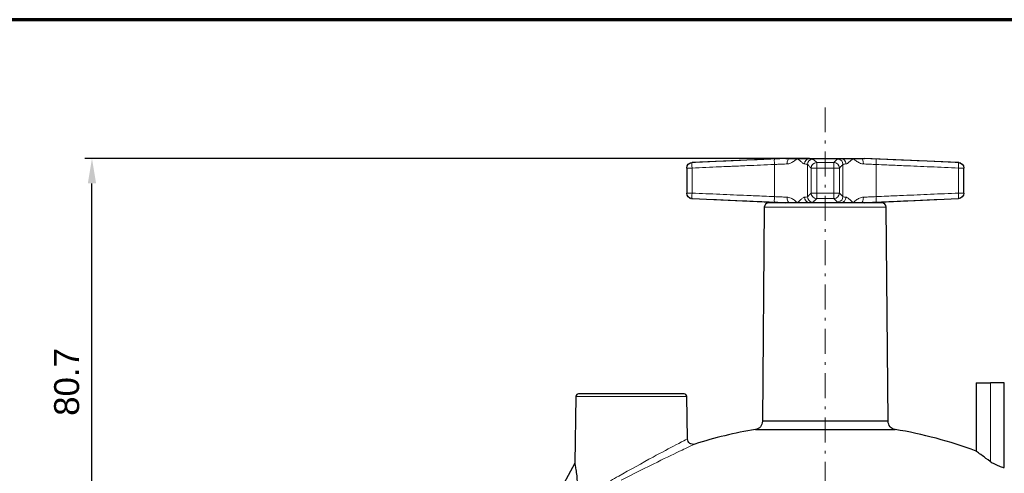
# Model space of a CAD drawing. Header units: millimetres. Extents: x 23 to 583, y -118 to 285.
# Tile 20 of 29: x 293 to 470, y 201 to 283. Entities that reach past the tile are written whole.
import ezdxf

# ---------------------------------------------------------------- set-up
doc = ezdxf.new("R2010")
doc.units = ezdxf.units.MM
doc.linetypes.add('CENTER', pattern=[8, 4.5, -1.5, 0.5, -1.5])
doc.linetypes.add('SOLID', pattern=[0])
doc.styles.add('Arial', font='Arial.ttf', dxfattribs={"height": 4.5})
doc.dimstyles.get("Standard").update_dxf_attribs({"dimtxt": 5, "dimasz": 5, "dimexe": 0.18, "dimexo": 0.0625, "dimgap": 0.09, "dimtad": 0, "dimtih": 1, "dimtoh": 1, "dimdec": 4, "dimzin": 0, "dimdsep": 46, "dimtxsty": 'Arial', "dimcen": 0.09, "dimadec": 0, "dimazin": 0, "dimtfac": 1, "dimtdec": 4, "dimtofl": 0, "dimtmove": 0, "dimatfit": 3, "dimfxl": 0, "dimtolj": 1, "dimtzin": 0, "dimarcsym": 0})

# ---------------------------------------------------------------- blocks, each defined once
blk = doc.blocks.new('*D7')
at = {"color": 0, "lineweight": -2}
for p, q in [((435.24, 258.18), (304.49, 258.18)), ((305.75, 181.98), (305.75, 253.68)), ((372.69, 177.48), (304.49, 177.48))]:
    blk.add_line(p, q, dxfattribs=at)
at = {"color": 0}
for points in [[(306.5, 253.68), (305, 253.68), (305.75, 258.18)], [(305, 181.98), (306.5, 181.98), (305.75, 177.48)]]:
    blk.add_solid(points, dxfattribs=at)
at = {"layer": 'Defpoints', "color": 0}
for p in [(305.75, 258.18), (435.24, 258.18), (372.69, 177.48)]:
    blk.add_point(p, dxfattribs=at)
at = {"color": 0, "lineweight": 9, "insert": (301.2, 217.83), "char_height": 4.5, "attachment_point": 5, "rotation": 90, "style": 'Arial'}
blk.add_mtext('\\A1;80.7', dxfattribs=at)
blk = doc.blocks.new('BlockOfViews_2')
at = {"linetype": 'SOLID', "lineweight": 30}
for p, q in [((430.99, 258.18, -0.31), (414.04, 257.44, -0.31)), ((435.88, 258.08, 8.78), (435.79, 258.07, 8.87)), ((435.82, 258.08, 8.82), (435.88, 258.08, 8.78)), ((440.39, 258.07, 8.87), (440.29, 258.08, 8.78)), ((462.13, 257.44, -0.31), (445.18, 258.18, -0.08)), ((413.09, 256.44, 1.23), (413.09, 251.92, 1.23)), ((413.83, 257.41, -0.31), (413.86, 257.42, -0.31)), ((413.86, 257.42, -0.31), (413.88, 257.42, -0.31)), ((414.02, 257.44, -0.31), (414.04, 257.44, -0.31)), ((462.18, 257.44, 1.24), (462.13, 257.44, 0.46)), ((462.14, 257.44, -0.31), (462.13, 257.44, -0.31)), ((462.32, 257.42, -0.31), (462.3, 257.42, -0.31)), ((462.37, 257.4, 1.24), (462.32, 257.42, -0.31)), ((462.5, 257.35, -0.31), (462.46, 257.37, -1.86)), ((462.5, 257.35, -0.31), (462.48, 257.36, -0.31)), ((462.54, 257.33, 1.24), (462.5, 257.35, -0.31)), ((463.09, 256.44, 0.46), (463.09, 256.49, 1.23)), ((463.09, 251.92, 1.23), (463.09, 256.44, 1.23)), ((463.09, 256.44, 0.46), (463.09, 256.44, 0.46)), ((463.09, 256.44, -0.31), (463.09, 256.44, -0.31)), ((413.09, 251.92, 0.46), (413.09, 251.88, 1.23)), ((413.09, 251.92, 0.46), (413.09, 251.92, 0.46)), ((413.09, 251.92, -0.31), (413.09, 251.92, -0.31)), ((413.63, 251.03, 1.24), (413.68, 251.01, -0.31)), ((413.68, 251.01, -0.31), (413.69, 251.01, -0.31)), ((413.68, 251.01, -0.31), (413.72, 250.99, -1.86)), ((413.81, 250.96, 1.24), (413.86, 250.95, -0.31)), ((413.86, 250.95, -0.31), (413.88, 250.95, -0.31)), ((414, 250.93, 1.24), (414.04, 250.92, 0.46)), ((414.03, 250.92, -0.31), (414.04, 250.92, -0.31)), ((414.04, 250.92, -0.31), (430.99, 250.18, -0.31)), ((445.18, 250.18, -0.08), (462.13, 250.92, -0.31)), ((462.16, 250.93, -0.31), (462.13, 250.92, -0.31)), ((462.32, 250.95, -0.31), (462.3, 250.95, -0.31)), ((462.34, 250.96, -0.31), (462.32, 250.95, -0.31)), ((427.08, 249.39, -0.31), (426.74, 210.72, -0.31)), ((435.79, 250.29, 8.87), (435.88, 250.28, 8.78)), ((440.29, 250.28, 8.78), (440.39, 250.29, 8.87)), ((449.43, 210.72, -0.31), (449.09, 249.39, -0.31)), ((465.29, 217.68, -0.31), (465.29, 205.35, -0.31)), ((470.39, 202.42, 10.29), (470.39, 217.68, 10.17)), ((393.08, 215.19, -0.31), (392.87, 203.18, -0.31)), ((413.23, 207.55, -0.32), (413.1, 215.19, -0.31)), ((392.87, 203.18, -0.31), (388.74, 195.48, -0.31))]:
    blk.add_line(p, q, dxfattribs=at)
at = {"color": 196, "linetype": 'SOLID', "lineweight": 9}
for p, q in [((414.04, 251.92, 2.23), (414.04, 256.44, 2.23)), ((428.91, 251.28, 2.88), (428.91, 257.08, 2.88)), ((434.9, 251.28, 8.87), (434.9, 257.08, 8.87)), ((435.55, 256.44, 23.73), (435.55, 251.92, 23.73)), ((436.55, 251.92, 24.69), (436.55, 256.44, 24.69)), ((439.63, 256.44, 24.69), (439.63, 251.92, 24.69)), ((440.63, 251.92, 23.73), (440.63, 256.44, 23.73)), ((441.28, 251.28, 8.87), (441.28, 257.08, 8.87)), ((447.27, 257.08, 2.88), (447.27, 251.28, 2.88)), ((462.13, 256.44, 2.23), (462.13, 251.92, 2.23)), ((467.93, 217.68, 10.82), (467.93, 203.43, 10.82))]:
    blk.add_line(p, q, dxfattribs=at)
at = {"color": 6, "linetype": 'CENTER', "lineweight": 9}
blk.add_lwpolyline([(438.09, 94.9), (438.09, 268.33)], dxfattribs=at)
at = {"color": 196, "linetype": 'SOLID', "lineweight": 9, "extrusion": (-0.998169, -0.041934, -0.043581)}
blk.add_arc((-238.85, -17.27, -439.03), 1, 90.1049, 179.4164, dxfattribs=at)
at = {"linetype": 'SOLID', "lineweight": 30, "extrusion": (0, 1, 0)}
for centre, radius, start, end in [((-438.09, -0.31, 258.18), 7.1, 358.1833, 23.6169), ((-438.09, -0.31, 258.18), 7.1, 23.6169, 45), ((-438.09, -0.31, 258.18), 7.1, 45, 66.3831), ((-438.09, -0.31, 258.18), 7.1, 66.3831, 113.6169), ((-438.09, -0.31, 258.18), 7.1, 113.6169, 135), ((-438.09, -0.31, 258.18), 7.1, 135, 156.3831), ((-438.09, -0.31, 258.18), 7.1, 156.3831, 178.1833), ((-490.09, -0.31, 217.68), 24.8, 0, 26.6755), ((-438.09, -0.31, 209.25), 12.6, 0, 180)]:
    blk.add_arc(centre, radius, start, end, dxfattribs=at)
at = {"color": 196, "linetype": 'SOLID', "lineweight": 9, "extrusion": (-0.911252, -0.029268, -0.410808)}
blk.add_arc((-243.19, -178.32, -401.88), 1, 90.756, 178.9018, dxfattribs=at)
at = {"color": 196, "linetype": 'SOLID', "lineweight": 9, "extrusion": (0.410808, -0.029268, 0.911252)}
blk.add_arc((287.46, -376.44, 176.89), 1, 5.5688, 93.7146, dxfattribs=at)
at = {"color": 196, "linetype": 'SOLID', "lineweight": 9, "extrusion": (-0.043581, 0.041934, -0.998169)}
for start, end in [(46.1555, 127.094), (129.885, 135.467)]:
    blk.add_arc((-487.48, -135.07, -17.03), 1, start, end, dxfattribs=at)
at = {"linetype": 'SOLID', "lineweight": 30, "extrusion": (-0.043581, 0.041934, -0.998169)}
blk.add_arc((-487.48, -135.07, -17.03), 1, 127.094, 129.885, dxfattribs=at)
at = {"color": 196, "linetype": 'SOLID', "lineweight": 9, "extrusion": (-0.043581, -0.041934, 0.998169)}
for start, end in [(129.885, 135.467), (46.1555, 124.3031)]:
    blk.add_arc((120.02, 495.14, -21.16), 1, start, end, dxfattribs=at)
at = {"linetype": 'SOLID', "lineweight": 30, "extrusion": (-0.043581, -0.041934, 0.998169)}
blk.add_arc((120.02, 495.14, -21.16), 1, 124.3031, 129.885, dxfattribs=at)
at = {"color": 196, "linetype": 'SOLID', "lineweight": 9, "extrusion": (-0.410808, -0.029268, 0.911252)}
blk.add_arc((-225.2, 419.96, -183.05), 1, 86.2854, 174.4312, dxfattribs=at)
at = {"color": 196, "linetype": 'SOLID', "lineweight": 9, "extrusion": (0.911252, -0.029268, -0.410808)}
blk.add_arc((271.32, 181.43, 396.54), 1, 1.0982, 89.244, dxfattribs=at)
at = {"color": 196, "linetype": 'SOLID', "lineweight": 9, "extrusion": (-0.998169, 0.041934, 0.043581)}
blk.add_arc((-275.63, 20.88, -435.54), 1, 90.1049, 179.4164, dxfattribs=at)
at = {"linetype": 'SOLID', "lineweight": 30, "extrusion": (-2.22044e-16, 0.002801, -0.999996)}
blk.add_arc((-414.09, 256.44, -0.51), 1, 0, 87.5052, dxfattribs=at)
at = {"color": 196, "linetype": 'SOLID', "lineweight": 9, "extrusion": (0, 1, 0)}
for centre, radius, start, end in [((-414.09, 1.23, 256.44), 1, 0, 87.5), ((-436.55, 23.69, 256.44), 1, 2.5, 90), ((-439.63, 23.69, 256.44), 1, 90, 177.5), ((-462.09, 1.23, 256.44), 1, 92.5, 180), ((-438.09, -0.31, 249.39), 11.01, 0, 180), ((-403.09, -0.31, 215.19), 10.01, 0, 180)]:
    blk.add_arc(centre, radius, start, end, dxfattribs=at)
at = {"color": 196, "linetype": 'SOLID', "lineweight": 9, "extrusion": (0.998108, 0.043367, 0.043578)}
blk.add_arc((238.22, -17.28, 424.48), 1, 0.1605, 89.8915, dxfattribs=at)
at = {"color": 196, "linetype": 'SOLID', "lineweight": 9, "extrusion": (-0.043578, 0.043367, -0.998108)}
blk.add_arc((-489.7, -126.85, -31.55), 1, 45.1938, 134.9249, dxfattribs=at)
at = {"color": 196, "linetype": 'SOLID', "lineweight": 9, "extrusion": (0.999996, 0.002801, 4.44087e-16)}
blk.add_arc((255.22, 23.69, 437.26), 1, 2.4948, 90, dxfattribs=at)
at = {"color": 196, "linetype": 'SOLID', "lineweight": 9, "extrusion": (-0.999996, 0.002801, -2.22044e-16)}
blk.add_arc((-257.67, 23.69, -438.91), 1, 90, 177.5052, dxfattribs=at)
at = {"color": 196, "linetype": 'SOLID', "lineweight": 9, "extrusion": (0.043578, 0.043367, -0.998108)}
blk.add_arc((-128.33, 493.04, 6.63), 1, 45.0751, 134.8062, dxfattribs=at)
at = {"linetype": 'SOLID', "lineweight": 30, "extrusion": (4.44087e-16, 0.002801, -0.999996)}
blk.add_arc((-462.09, 256.44, -0.51), 1, 92.4948, 180, dxfattribs=at)
at = {"color": 196, "linetype": 'SOLID', "lineweight": 9, "extrusion": (-0.998108, 0.043367, 0.043578)}
blk.add_arc((-276.26, 20.86, -450.04), 1, 90.1085, 179.8395, dxfattribs=at)
at = {"linetype": 'SOLID', "lineweight": 30, "extrusion": (-2.23288e-16, -0.002801, -0.999996)}
blk.add_arc((-414.09, 251.92, -1.94), 1, 272.4948, 0, dxfattribs=at)
at = {"color": 196, "linetype": 'SOLID', "lineweight": 9, "extrusion": (0, -1, 0)}
for centre, start, end in [((414.09, 1.23, -251.92), 92.5, 180), ((436.55, 23.69, -251.92), 90, 177.5), ((439.63, 23.69, -251.92), 2.5, 90), ((462.09, 1.23, -251.92), 0, 87.5)]:
    blk.add_arc(centre, 1, start, end, dxfattribs=at)
at = {"color": 196, "linetype": 'SOLID', "lineweight": 9, "extrusion": (0.998108, -0.043367, 0.043578)}
blk.add_arc((269.66, -16.32, 402.43), 1, 90.1085, 179.8395, dxfattribs=at)
at = {"color": 196, "linetype": 'SOLID', "lineweight": 9, "extrusion": (0.998169, -0.041934, 0.043581)}
blk.add_arc((269.07, -16.34, 417.71), 1, 90.1049, 179.4164, dxfattribs=at)
at = {"color": 196, "linetype": 'SOLID', "lineweight": 9, "extrusion": (-0.911252, 0.029268, -0.410808)}
blk.add_arc((-264.91, -171.61, -387), 1, 1.0982, 89.244, dxfattribs=at)
at = {"color": 196, "linetype": 'SOLID', "lineweight": 9, "extrusion": (0.410808, 0.029268, 0.911252)}
blk.add_arc((219.61, -409.36, 191.77), 1, 86.2854, 174.4312, dxfattribs=at)
at = {"color": 196, "linetype": 'SOLID', "lineweight": 9, "extrusion": (0.043581, 0.041934, 0.998169)}
for start, end in [(46.1555, 124.3031), (129.885, 135.467)]:
    blk.add_arc((-121.16, -486.9, 38.34), 1, start, end, dxfattribs=at)
at = {"color": 196, "linetype": 'SOLID', "lineweight": 9, "extrusion": (-0.043578, -0.043367, -0.998108)}
blk.add_arc((129.36, -484.76, -53.59), 1, 45.0751, 134.8062, dxfattribs=at)
at = {"color": 196, "linetype": 'SOLID', "lineweight": 9, "extrusion": (0.999996, -0.002801, -6.21883e-19)}
blk.add_arc((253.14, 23.69, 435.84), 1, 90, 177.5052, dxfattribs=at)
at = {"color": 196, "linetype": 'SOLID', "lineweight": 9, "extrusion": (0.043578, -0.043367, -0.998108)}
blk.add_arc((488.68, 135.12, -15.41), 1, 45.1938, 134.9249, dxfattribs=at)
at = {"color": 196, "linetype": 'SOLID', "lineweight": 9, "extrusion": (-0.999996, -0.002801, 0)}
blk.add_arc((-250.69, 23.69, -440.33), 1, 2.4948, 90, dxfattribs=at)
at = {"color": 196, "linetype": 'SOLID', "lineweight": 9, "extrusion": (-0.043581, 0.041934, 0.998169)}
for start, end in [(55.6969, 133.8445), (44.533, 50.115)]:
    blk.add_arc((-486.35, 143.3, 0.16), 1, start, end, dxfattribs=at)
at = {"color": 196, "linetype": 'SOLID', "lineweight": 9, "extrusion": (-0.410808, 0.029268, 0.911252)}
blk.add_arc((-281.88, 387.04, -168.17), 1, 5.5688, 93.7146, dxfattribs=at)
at = {"color": 196, "linetype": 'SOLID', "lineweight": 9, "extrusion": (0.911252, 0.029268, -0.410808)}
blk.add_arc((236.78, 188.14, 411.42), 1, 90.756, 178.9018, dxfattribs=at)
at = {"color": 196, "linetype": 'SOLID', "lineweight": 9, "extrusion": (-0.998169, -0.041934, 0.043581)}
blk.add_arc((-232.29, 21.81, -456.86), 1, 0.5836, 89.8951, dxfattribs=at)
at = {"linetype": 'SOLID', "lineweight": 30, "extrusion": (1.24377e-18, -0.002801, -0.999996)}
blk.add_arc((-462.09, 251.92, -1.94), 1, 180, 267.5052, dxfattribs=at)
at = {"color": 196, "linetype": 'SOLID', "lineweight": 9, "extrusion": (-0.998108, -0.043367, 0.043578)}
blk.add_arc((-231.63, 21.83, -472.08), 1, 0.1605, 89.8915, dxfattribs=at)
at = {"linetype": 'SOLID', "lineweight": 30}
for centre, radius, start, end in [((427.91, 249.35, -0.31), 0.828, 91.8793, 177.6191), ((448.29, 249.38, -0.31), 0.8, 0.5002, 89.9993), ((393.6, 215.16, -0.31), 0.524, 92.4876, 176.5105), ((412.6, 215.18, -0.31), 0.5, 0.9991, 89.9994), ((438.09, 132.88, -0.31), 77.4, 99.369, 107.7169), ((438.09, 132.88, -0.31), 77.4, 69.4256, 80.631)]:
    blk.add_arc(centre, radius, start, end, dxfattribs=at)
at = {"linetype": 'SOLID', "lineweight": 30, "extrusion": (0, -1, 0)}
for centre, radius, start, end in [((438.09, -0.31, -250.18), 10.21, 0, 180), ((403.09, -0.31, -215.68), 9.51, 0, 181.5254), ((403.09, -0.31, -215.68), 9.51, 358.4746, 0), ((438.09, -0.31, -210.72), 11.34, 0, 180)]:
    blk.add_arc(centre, radius, start, end, dxfattribs=at)
at = {"linetype": 'SOLID', "lineweight": 30, "extrusion": (0.043581, 0.041934, 0.998169)}
blk.add_arc((-121.16, -486.9, 38.34), 1, 124.3031, 129.885, dxfattribs=at)
at = {"linetype": 'SOLID', "lineweight": 30, "extrusion": (-0.043581, 0.041934, 0.998169)}
blk.add_arc((-486.35, 143.3, 0.16), 1, 50.115, 55.6969, dxfattribs=at)
at = {"linetype": 'SOLID', "lineweight": 30, "extrusion": (-8.45174e-29, -1, -2.25963e-31)}
blk.add_arc((469.09, 10.24, -217.68), 1.3, 356.8028, 153.3245, dxfattribs=at)
at = {"linetype": 'SOLID', "lineweight": 30, "extrusion": (0, 0, -1)}
for centre, radius, start, end in [((-425.28, 210.7, 0.31), 1.46, 179.2202, 261.9113), ((-450.93, 210.73, 0.31), 1.5, 279.3685, 359.5014), ((-414.23, 207.56, 0.32), 1, 252.2824, 359.0017)]:
    blk.add_arc(centre, radius, start, end, dxfattribs=at)
at = {"color": 196, "linetype": 'SOLID', "lineweight": 9}
for points, knots in [([(428.91, 258.08, 1.89), (428.07, 258.04, 1.85), (427.23, 258.01, 1.82), (425.58, 257.94, 1.74), (424.77, 257.9, 1.71), (423.45, 257.85, 1.65), (422.94, 257.83, 1.63), (422.11, 257.79, 1.59), (421.79, 257.78, 1.58), (421.16, 257.75, 1.55), (420.84, 257.73, 1.53), (420.02, 257.7, 1.5), (419.51, 257.68, 1.48), (418.19, 257.62, 1.42), (417.37, 257.58, 1.38), (415.72, 257.51, 1.31), (414.88, 257.48, 1.27), (414.04, 257.44, 1.24)], [0, 0, 0, 0, 2.520319, 2.520319, 4.964265, 4.964265, 6.491731, 6.491731, 7.446397, 7.446397, 8.401064, 8.401064, 9.92853, 9.92853, 12.372476, 12.372476, 14.892795, 14.892795, 14.892795, 14.892795]), ([(431.58, 258.18, 2.53), (431.52, 258.18, 2.51), (431.45, 258.18, 2.48), (430.91, 258.16, 2.25), (430.4, 258.14, 2.1), (429.56, 258.11, 1.94), (429.24, 258.09, 1.91), (428.91, 258.08, 1.89)], [-2.757425, -2.757425, -2.757425, -2.757425, -2.54856, -2.54856, -0.980215, -0.980215, 0, 0, 0, 0]), ([(431.21, 257.18, 3.43), (431.31, 257.19, 3.47), (431.4, 257.2, 3.52), (431.64, 257.25, 3.64), (431.78, 257.3, 3.72), (432.13, 257.47, 3.93), (432.33, 257.59, 4.08), (432.71, 257.87, 4.38), (432.9, 258.03, 4.54), (433.07, 258.18, 4.71), (433.07, 258.18, 4.71), (433.07, 258.18, 4.71)], [6.564713, 6.564713, 6.564713, 6.564713, 6.927355, 6.927355, 7.507582, 7.507582, 8.435945, 8.435945, 9.388897, 9.388897, 9.39332, 9.39332, 9.39332, 9.39332]), ([(433.07, 258.18, 4.71), (433.07, 258.18, 4.71), (433.07, 258.18, 4.71), (433.24, 258.03, 4.88), (433.4, 257.87, 5.06), (433.7, 257.59, 5.45), (433.84, 257.47, 5.65), (434.06, 257.3, 6), (434.14, 257.25, 6.14), (434.26, 257.2, 6.38), (434.31, 257.19, 6.47), (434.35, 257.18, 6.57)], [-0.004423, -0.004423, -0.004423, -0.004423, 0, 0, 0.952952, 0.952952, 1.881315, 1.881315, 2.461542, 2.461542, 2.824184, 2.824184, 2.824184, 2.824184]), ([(435.89, 258.08, 8.87), (435.87, 258.1, 8.44), (435.81, 258.12, 8.01), (435.62, 258.15, 7.18), (435.49, 258.16, 6.78), (435.3, 258.18, 6.32), (435.27, 258.18, 6.26), (435.24, 258.18, 6.2)], [-7.645679, -7.645679, -7.645679, -7.645679, -6.351795, -6.351795, -5.097119, -5.097119, -4.888254, -4.888254, -4.888254, -4.888254]), ([(436.54, 257.44, 23.73), (436.47, 257.51, 22.06), (436.4, 257.59, 20.38), (436.25, 257.73, 17.08), (436.18, 257.8, 15.45), (436.06, 257.91, 12.81), (436.02, 257.96, 11.79), (435.94, 258.03, 10.14), (435.91, 258.05, 9.5), (435.89, 258.08, 8.87)], [0, 0, 0, 0, 5.040638, 5.040638, 9.92853, 9.92853, 12.983462, 12.983462, 14.892795, 14.892795, 14.892795, 14.892795]), ([(440.29, 258.08, 8.87), (440.25, 258.04, 9.71), (440.21, 258.01, 10.55), (440.14, 257.94, 12.2), (440.11, 257.9, 13.01), (440.05, 257.85, 14.33), (440.02, 257.83, 14.84), (439.99, 257.79, 15.67), (439.97, 257.78, 15.98), (439.95, 257.75, 16.62), (439.93, 257.73, 16.94), (439.9, 257.7, 17.76), (439.87, 257.68, 18.27), (439.82, 257.62, 19.59), (439.78, 257.58, 20.4), (439.71, 257.51, 22.06), (439.67, 257.48, 22.9), (439.63, 257.44, 23.73)], [0, 0, 0, 0, 2.520319, 2.520319, 4.964265, 4.964265, 6.491731, 6.491731, 7.446397, 7.446397, 8.401064, 8.401064, 9.92853, 9.92853, 12.372476, 12.372476, 14.892795, 14.892795, 14.892795, 14.892795]), ([(440.93, 258.18, 6.2), (440.9, 258.18, 6.26), (440.88, 258.18, 6.32), (440.64, 258.16, 6.87), (440.49, 258.14, 7.38), (440.34, 258.11, 8.21), (440.3, 258.09, 8.54), (440.29, 258.08, 8.87)], [-2.757425, -2.757425, -2.757425, -2.757425, -2.54856, -2.54856, -0.980215, -0.980215, 0, 0, 0, 0]), ([(441.83, 257.18, 6.57), (441.87, 257.19, 6.47), (441.91, 257.2, 6.38), (442.04, 257.25, 6.14), (442.12, 257.3, 6), (442.33, 257.47, 5.65), (442.47, 257.59, 5.45), (442.77, 257.87, 5.06), (442.94, 258.03, 4.88), (443.11, 258.18, 4.71), (443.11, 258.18, 4.71), (443.11, 258.18, 4.71)], [6.564713, 6.564713, 6.564713, 6.564713, 6.927355, 6.927355, 7.507582, 7.507582, 8.435945, 8.435945, 9.388897, 9.388897, 9.39332, 9.39332, 9.39332, 9.39332]), ([(443.11, 258.18, 4.71), (443.11, 258.18, 4.71), (443.11, 258.18, 4.71), (443.28, 258.03, 4.54), (443.46, 257.87, 4.38), (443.84, 257.59, 4.08), (444.04, 257.47, 3.93), (444.39, 257.3, 3.72), (444.54, 257.25, 3.64), (444.78, 257.2, 3.52), (444.87, 257.19, 3.47), (444.96, 257.18, 3.43)], [-0.004423, -0.004423, -0.004423, -0.004423, 0, 0, 0.952952, 0.952952, 1.881315, 1.881315, 2.461542, 2.461542, 2.824184, 2.824184, 2.824184, 2.824184]), ([(447.27, 258.08, 1.89), (446.83, 258.1, 1.91), (446.4, 258.12, 1.97), (445.57, 258.15, 2.16), (445.17, 258.16, 2.29), (444.72, 258.18, 2.48), (444.66, 258.18, 2.51), (444.59, 258.18, 2.53)], [-7.645679, -7.645679, -7.645679, -7.645679, -6.351795, -6.351795, -5.097119, -5.097119, -4.888254, -4.888254, -4.888254, -4.888254]), ([(462.13, 257.44, 1.24), (460.45, 257.51, 1.31), (458.78, 257.59, 1.38), (455.47, 257.73, 1.53), (453.85, 257.8, 1.6), (451.2, 257.91, 1.72), (450.19, 257.96, 1.76), (448.54, 258.03, 1.84), (447.9, 258.05, 1.86), (447.27, 258.08, 1.89)], [0, 0, 0, 0, 5.040638, 5.040638, 9.92853, 9.92853, 12.983462, 12.983462, 14.892795, 14.892795, 14.892795, 14.892795]), ([(414.04, 256.44, 2.23), (414.88, 256.48, 2.27), (415.72, 256.51, 2.31), (417.37, 256.59, 2.38), (418.19, 256.62, 2.41), (419.51, 256.68, 2.47), (420.02, 256.7, 2.49), (420.84, 256.74, 2.53), (421.16, 256.75, 2.54), (421.79, 256.78, 2.57), (422.11, 256.79, 2.58), (422.94, 256.83, 2.62), (423.45, 256.85, 2.64), (424.77, 256.91, 2.7), (425.58, 256.94, 2.74), (427.23, 257.01, 2.81), (428.07, 257.05, 2.84), (428.91, 257.08, 2.88)], [-14.892795, -14.892795, -14.892795, -14.892795, -12.372476, -12.372476, -9.92853, -9.92853, -8.401064, -8.401064, -7.446397, -7.446397, -6.491731, -6.491731, -4.964265, -4.964265, -2.520319, -2.520319, 0, 0, 0, 0]), ([(428.91, 257.08, 2.88), (429.19, 257.09, 2.89), (429.47, 257.11, 2.92), (430.19, 257.14, 3.05), (430.63, 257.16, 3.18), (431.1, 257.18, 3.38), (431.16, 257.18, 3.4), (431.21, 257.18, 3.43)], [0, 0, 0, 0, 0.980215, 0.980215, 2.54856, 2.54856, 2.757425, 2.757425, 2.757425, 2.757425]), ([(434.35, 257.18, 6.57), (434.37, 257.18, 6.62), (434.4, 257.18, 6.68), (434.56, 257.16, 7.07), (434.67, 257.15, 7.41), (434.83, 257.12, 8.13), (434.88, 257.1, 8.5), (434.9, 257.08, 8.87)], [4.888254, 4.888254, 4.888254, 4.888254, 5.097119, 5.097119, 6.351795, 6.351795, 7.645679, 7.645679, 7.645679, 7.645679]), ([(434.9, 257.08, 8.87), (434.92, 257.05, 9.5), (434.95, 257.03, 10.14), (435.02, 256.96, 11.79), (435.07, 256.91, 12.81), (435.18, 256.8, 15.45), (435.26, 256.73, 17.08), (435.4, 256.59, 20.38), (435.47, 256.51, 22.06), (435.55, 256.44, 23.73)], [-14.892795, -14.892795, -14.892795, -14.892795, -12.983462, -12.983462, -9.92853, -9.92853, -5.040638, -5.040638, 0, 0, 0, 0]), ([(439.63, 257.44, 23.73), (439.46, 257.44, 23.73), (439.28, 257.44, 23.73), (438.94, 257.44, 23.73), (438.77, 257.44, 23.73), (438.5, 257.44, 23.73), (438.39, 257.44, 23.73), (438.22, 257.44, 23.73), (438.15, 257.44, 23.73), (438.02, 257.44, 23.73), (437.96, 257.44, 23.73), (437.78, 257.44, 23.73), (437.68, 257.44, 23.73), (437.4, 257.44, 23.73), (437.23, 257.44, 23.73), (436.89, 257.44, 23.73), (436.72, 257.44, 23.73), (436.54, 257.44, 23.73)], [0, 0, 0, 0, 0.522147, 0.522147, 1.028472, 1.028472, 1.344925, 1.344925, 1.542708, 1.542708, 1.740491, 1.740491, 2.056944, 2.056944, 2.563269, 2.563269, 3.085417, 3.085417, 3.085417, 3.085417]), ([(436.55, 256.44, 24.69), (436.72, 256.44, 24.69), (436.89, 256.44, 24.69), (437.24, 256.44, 24.69), (437.4, 256.44, 24.69), (437.68, 256.44, 24.69), (437.78, 256.44, 24.69), (437.96, 256.44, 24.69), (438.02, 256.44, 24.69), (438.15, 256.44, 24.69), (438.22, 256.44, 24.69), (438.39, 256.44, 24.69), (438.5, 256.44, 24.69), (438.77, 256.44, 24.69), (438.94, 256.44, 24.69), (439.28, 256.44, 24.69), (439.46, 256.44, 24.69), (439.63, 256.44, 24.69)], [-3.085417, -3.085417, -3.085417, -3.085417, -2.563269, -2.563269, -2.056944, -2.056944, -1.740491, -1.740491, -1.542708, -1.542708, -1.344925, -1.344925, -1.028472, -1.028472, -0.522147, -0.522147, 0, 0, 0, 0]), ([(440.63, 256.44, 23.73), (440.67, 256.48, 22.9), (440.7, 256.51, 22.06), (440.77, 256.59, 20.41), (440.81, 256.62, 19.59), (440.87, 256.68, 18.27), (440.89, 256.7, 17.76), (440.93, 256.74, 16.94), (440.94, 256.75, 16.62), (440.97, 256.78, 15.98), (440.98, 256.79, 15.67), (441.02, 256.83, 14.84), (441.04, 256.85, 14.33), (441.1, 256.91, 13.01), (441.13, 256.94, 12.2), (441.21, 257.01, 10.55), (441.24, 257.05, 9.71), (441.28, 257.08, 8.87)], [-14.892795, -14.892795, -14.892795, -14.892795, -12.372476, -12.372476, -9.92853, -9.92853, -8.401064, -8.401064, -7.446397, -7.446397, -6.491731, -6.491731, -4.964265, -4.964265, -2.520319, -2.520319, 0, 0, 0, 0]), ([(441.28, 257.08, 8.87), (441.29, 257.09, 8.59), (441.32, 257.11, 8.31), (441.45, 257.14, 7.58), (441.58, 257.16, 7.15), (441.78, 257.18, 6.68), (441.8, 257.18, 6.62), (441.83, 257.18, 6.57)], [0, 0, 0, 0, 0.980215, 0.980215, 2.54856, 2.54856, 2.757425, 2.757425, 2.757425, 2.757425]), ([(444.96, 257.18, 3.43), (445.02, 257.18, 3.4), (445.07, 257.18, 3.38), (445.46, 257.16, 3.22), (445.81, 257.15, 3.11), (446.52, 257.12, 2.95), (446.9, 257.1, 2.9), (447.27, 257.08, 2.88)], [4.888254, 4.888254, 4.888254, 4.888254, 5.097119, 5.097119, 6.351795, 6.351795, 7.645679, 7.645679, 7.645679, 7.645679]), ([(447.27, 257.08, 2.88), (447.9, 257.05, 2.85), (448.54, 257.03, 2.83), (450.19, 256.96, 2.75), (451.21, 256.91, 2.71), (453.85, 256.8, 2.59), (455.47, 256.73, 2.52), (458.78, 256.59, 2.38), (460.45, 256.51, 2.31), (462.13, 256.44, 2.23)], [-14.892795, -14.892795, -14.892795, -14.892795, -12.983462, -12.983462, -9.92853, -9.92853, -5.040638, -5.040638, 0, 0, 0, 0]), ([(428.91, 251.28, 2.88), (428.27, 251.31, 2.85), (427.64, 251.34, 2.83), (425.99, 251.41, 2.75), (424.97, 251.45, 2.71), (422.33, 251.56, 2.59), (420.7, 251.63, 2.52), (417.4, 251.78, 2.38), (415.72, 251.85, 2.31), (414.04, 251.92, 2.23)], [-14.892795, -14.892795, -14.892795, -14.892795, -12.983462, -12.983462, -9.92853, -9.92853, -5.040638, -5.040638, 0, 0, 0, 0]), ([(414.04, 250.92, 1.24), (415.72, 250.85, 1.31), (417.4, 250.78, 1.38), (420.7, 250.64, 1.53), (422.33, 250.57, 1.6), (424.97, 250.45, 1.72), (425.99, 250.41, 1.76), (427.64, 250.34, 1.84), (428.27, 250.31, 1.86), (428.91, 250.28, 1.89)], [0, 0, 0, 0, 5.040638, 5.040638, 9.92853, 9.92853, 12.983462, 12.983462, 14.892795, 14.892795, 14.892795, 14.892795]), ([(431.21, 251.18, 3.43), (431.16, 251.18, 3.4), (431.1, 251.19, 3.38), (430.71, 251.2, 3.22), (430.37, 251.22, 3.11), (429.65, 251.25, 2.95), (429.28, 251.27, 2.9), (428.91, 251.28, 2.88)], [4.885924, 4.885924, 4.885924, 4.885924, 5.095566, 5.095566, 6.349859, 6.349859, 7.643349, 7.643349, 7.643349, 7.643349]), ([(433.07, 250.18, 4.71), (433.07, 250.18, 4.71), (433.07, 250.18, 4.71), (432.9, 250.34, 4.54), (432.71, 250.49, 4.38), (432.33, 250.77, 4.08), (432.13, 250.9, 3.93), (431.78, 251.06, 3.72), (431.64, 251.11, 3.64), (431.4, 251.16, 3.52), (431.31, 251.18, 3.47), (431.21, 251.18, 3.43)], [-0.004422, -0.004422, -0.004422, -0.004422, 0, 0, 0.952953, 0.952953, 1.881317, 1.881317, 2.461544, 2.461544, 2.824186, 2.824186, 2.824186, 2.824186]), ([(434.35, 251.18, 6.57), (434.31, 251.18, 6.47), (434.26, 251.16, 6.38), (434.14, 251.11, 6.14), (434.06, 251.06, 6), (433.84, 250.9, 5.65), (433.7, 250.77, 5.45), (433.4, 250.49, 5.06), (433.24, 250.34, 4.88), (433.07, 250.18, 4.71), (433.07, 250.18, 4.71), (433.07, 250.18, 4.71)], [6.564717, 6.564717, 6.564717, 6.564717, 6.927359, 6.927359, 7.507586, 7.507586, 8.43595, 8.43595, 9.388908, 9.388908, 9.393325, 9.393325, 9.393325, 9.393325]), ([(434.9, 251.28, 8.87), (434.88, 251.27, 8.59), (434.85, 251.26, 8.31), (434.72, 251.22, 7.58), (434.59, 251.2, 7.15), (434.4, 251.19, 6.68), (434.37, 251.18, 6.62), (434.35, 251.18, 6.57)], [0, 0, 0, 0, 0.980132, 0.980132, 2.548342, 2.548342, 2.757425, 2.757425, 2.757425, 2.757425]), ([(435.55, 251.92, 23.73), (435.51, 251.89, 22.9), (435.47, 251.85, 22.06), (435.4, 251.78, 20.41), (435.37, 251.74, 19.59), (435.31, 251.69, 18.27), (435.29, 251.66, 17.76), (435.25, 251.63, 16.94), (435.24, 251.61, 16.62), (435.21, 251.59, 15.98), (435.19, 251.57, 15.67), (435.16, 251.54, 14.84), (435.14, 251.52, 14.33), (435.08, 251.46, 13.01), (435.04, 251.42, 12.2), (434.97, 251.35, 10.55), (434.93, 251.32, 9.71), (434.9, 251.28, 8.87)], [-14.892795, -14.892795, -14.892795, -14.892795, -12.372476, -12.372476, -9.92853, -9.92853, -8.401064, -8.401064, -7.446397, -7.446397, -6.491731, -6.491731, -4.964265, -4.964265, -2.520319, -2.520319, 0, 0, 0, 0]), ([(435.89, 250.28, 8.87), (435.92, 250.32, 9.71), (435.96, 250.36, 10.55), (436.03, 250.43, 12.2), (436.07, 250.46, 13.01), (436.13, 250.52, 14.33), (436.15, 250.54, 14.84), (436.19, 250.57, 15.67), (436.2, 250.59, 15.98), (436.23, 250.62, 16.62), (436.24, 250.63, 16.94), (436.28, 250.67, 17.76), (436.3, 250.69, 18.27), (436.36, 250.74, 19.59), (436.4, 250.78, 20.4), (436.47, 250.85, 22.06), (436.51, 250.89, 22.9), (436.54, 250.92, 23.73)], [0, 0, 0, 0, 2.520319, 2.520319, 4.964265, 4.964265, 6.491731, 6.491731, 7.446397, 7.446397, 8.401064, 8.401064, 9.92853, 9.92853, 12.372476, 12.372476, 14.892795, 14.892795, 14.892795, 14.892795]), ([(436.54, 250.92, 23.73), (436.72, 250.92, 23.73), (436.89, 250.92, 23.73), (437.23, 250.92, 23.73), (437.4, 250.92, 23.73), (437.68, 250.92, 23.73), (437.78, 250.92, 23.73), (437.96, 250.92, 23.73), (438.02, 250.92, 23.73), (438.15, 250.92, 23.73), (438.22, 250.92, 23.73), (438.39, 250.92, 23.73), (438.5, 250.92, 23.73), (438.77, 250.92, 23.73), (438.94, 250.92, 23.73), (439.28, 250.92, 23.73), (439.46, 250.92, 23.73), (439.63, 250.92, 23.73)], [0, 0, 0, 0, 0.522147, 0.522147, 1.028472, 1.028472, 1.344925, 1.344925, 1.542708, 1.542708, 1.740491, 1.740491, 2.056944, 2.056944, 2.563269, 2.563269, 3.085417, 3.085417, 3.085417, 3.085417]), ([(439.63, 251.92, 24.69), (439.46, 251.92, 24.69), (439.28, 251.92, 24.69), (438.94, 251.92, 24.69), (438.77, 251.92, 24.69), (438.5, 251.92, 24.69), (438.39, 251.92, 24.69), (438.22, 251.92, 24.69), (438.15, 251.92, 24.69), (438.02, 251.92, 24.69), (437.96, 251.92, 24.69), (437.78, 251.92, 24.69), (437.68, 251.92, 24.69), (437.4, 251.92, 24.69), (437.24, 251.92, 24.69), (436.89, 251.92, 24.69), (436.72, 251.92, 24.69), (436.55, 251.92, 24.69)], [-3.085417, -3.085417, -3.085417, -3.085417, -2.563269, -2.563269, -2.056944, -2.056944, -1.740491, -1.740491, -1.542708, -1.542708, -1.344925, -1.344925, -1.028472, -1.028472, -0.522147, -0.522147, 0, 0, 0, 0]), ([(439.63, 250.92, 23.73), (439.67, 250.89, 22.9), (439.71, 250.85, 22.06), (439.78, 250.78, 20.4), (439.82, 250.74, 19.59), (439.87, 250.69, 18.27), (439.9, 250.67, 17.76), (439.93, 250.63, 16.94), (439.95, 250.62, 16.62), (439.97, 250.59, 15.98), (439.99, 250.57, 15.67), (440.02, 250.54, 14.84), (440.05, 250.52, 14.33), (440.11, 250.46, 13.01), (440.14, 250.43, 12.2), (440.21, 250.36, 10.55), (440.25, 250.32, 9.71), (440.29, 250.28, 8.87)], [0, 0, 0, 0, 2.520319, 2.520319, 4.964265, 4.964265, 6.491731, 6.491731, 7.446397, 7.446397, 8.401064, 8.401064, 9.92853, 9.92853, 12.372476, 12.372476, 14.892795, 14.892795, 14.892795, 14.892795]), ([(441.28, 251.28, 8.87), (441.24, 251.32, 9.71), (441.21, 251.35, 10.55), (441.13, 251.42, 12.2), (441.1, 251.46, 13.01), (441.04, 251.52, 14.33), (441.02, 251.54, 14.84), (440.98, 251.57, 15.67), (440.97, 251.59, 15.98), (440.94, 251.61, 16.62), (440.93, 251.63, 16.94), (440.89, 251.66, 17.76), (440.87, 251.69, 18.27), (440.81, 251.74, 19.59), (440.77, 251.78, 20.41), (440.7, 251.85, 22.06), (440.67, 251.89, 22.9), (440.63, 251.92, 23.73)], [-14.892795, -14.892795, -14.892795, -14.892795, -12.372476, -12.372476, -9.92853, -9.92853, -8.401064, -8.401064, -7.446397, -7.446397, -6.491731, -6.491731, -4.964265, -4.964265, -2.520319, -2.520319, 0, 0, 0, 0]), ([(441.83, 251.18, 6.57), (441.8, 251.18, 6.62), (441.78, 251.19, 6.68), (441.58, 251.2, 7.15), (441.45, 251.22, 7.58), (441.32, 251.26, 8.31), (441.29, 251.27, 8.59), (441.28, 251.28, 8.87)], [4.885924, 4.885924, 4.885924, 4.885924, 5.095566, 5.095566, 6.663432, 6.663432, 7.643349, 7.643349, 7.643349, 7.643349]), ([(443.11, 250.18, 4.71), (443.11, 250.18, 4.71), (443.11, 250.18, 4.71), (442.94, 250.34, 4.88), (442.77, 250.49, 5.06), (442.47, 250.77, 5.45), (442.33, 250.9, 5.65), (442.12, 251.06, 6), (442.04, 251.11, 6.14), (441.91, 251.16, 6.38), (441.87, 251.18, 6.47), (441.83, 251.18, 6.57)], [-0.004422, -0.004422, -0.004422, -0.004422, 0, 0, 0.952953, 0.952953, 1.881317, 1.881317, 2.461544, 2.461544, 2.824186, 2.824186, 2.824186, 2.824186]), ([(444.96, 251.18, 3.43), (444.87, 251.18, 3.47), (444.78, 251.16, 3.52), (444.54, 251.11, 3.64), (444.39, 251.06, 3.72), (444.04, 250.9, 3.93), (443.84, 250.77, 4.08), (443.46, 250.49, 4.38), (443.28, 250.34, 4.54), (443.11, 250.18, 4.71), (443.11, 250.18, 4.71), (443.11, 250.18, 4.71)], [6.564717, 6.564717, 6.564717, 6.564717, 6.927359, 6.927359, 7.507586, 7.507586, 8.43595, 8.43595, 9.388908, 9.388908, 9.393325, 9.393325, 9.393325, 9.393325]), ([(447.27, 251.28, 2.88), (446.9, 251.27, 2.9), (446.52, 251.25, 2.95), (445.81, 251.22, 3.11), (445.46, 251.2, 3.22), (445.07, 251.19, 3.38), (445.02, 251.18, 3.4), (444.96, 251.18, 3.43)], [0, 0, 0, 0, 1.293774, 1.293774, 2.548342, 2.548342, 2.757425, 2.757425, 2.757425, 2.757425]), ([(462.13, 251.92, 2.23), (460.45, 251.85, 2.31), (458.78, 251.78, 2.38), (455.47, 251.63, 2.52), (453.85, 251.56, 2.59), (451.21, 251.45, 2.71), (450.19, 251.41, 2.75), (448.54, 251.34, 2.83), (447.9, 251.31, 2.85), (447.27, 251.28, 2.88)], [-14.892795, -14.892795, -14.892795, -14.892795, -9.852157, -9.852157, -4.964265, -4.964265, -1.909333, -1.909333, 0, 0, 0, 0]), ([(447.27, 250.28, 1.89), (447.9, 250.31, 1.86), (448.54, 250.34, 1.84), (450.19, 250.41, 1.76), (451.2, 250.45, 1.72), (453.85, 250.57, 1.6), (455.47, 250.64, 1.53), (458.78, 250.78, 1.38), (460.45, 250.85, 1.31), (462.13, 250.92, 1.24)], [0, 0, 0, 0, 1.909333, 1.909333, 4.964265, 4.964265, 9.852157, 9.852157, 14.892795, 14.892795, 14.892795, 14.892795]), ([(428.91, 250.28, 1.89), (429.34, 250.27, 1.91), (429.77, 250.25, 1.97), (430.6, 250.22, 2.16), (431, 250.2, 2.29), (431.45, 250.19, 2.48), (431.52, 250.18, 2.51), (431.58, 250.18, 2.53)], [-7.643349, -7.643349, -7.643349, -7.643349, -6.349859, -6.349859, -5.095566, -5.095566, -4.885924, -4.885924, -4.885924, -4.885924]), ([(435.24, 250.18, 6.2), (435.27, 250.18, 6.26), (435.3, 250.19, 6.32), (435.53, 250.2, 6.87), (435.68, 250.22, 7.38), (435.83, 250.26, 8.22), (435.87, 250.27, 8.54), (435.89, 250.28, 8.87)], [-2.757425, -2.757425, -2.757425, -2.757425, -2.548342, -2.548342, -0.980132, -0.980132, 0, 0, 0, 0]), ([(440.29, 250.28, 8.87), (440.3, 250.27, 8.54), (440.34, 250.26, 8.22), (440.49, 250.22, 7.38), (440.64, 250.2, 6.87), (440.87, 250.19, 6.32), (440.9, 250.18, 6.26), (440.93, 250.18, 6.2)], [-7.643349, -7.643349, -7.643349, -7.643349, -6.663432, -6.663432, -5.095566, -5.095566, -4.885924, -4.885924, -4.885924, -4.885924]), ([(444.59, 250.18, 2.53), (444.66, 250.18, 2.51), (444.72, 250.19, 2.48), (445.17, 250.2, 2.29), (445.57, 250.22, 2.16), (446.4, 250.25, 1.97), (446.83, 250.27, 1.91), (447.27, 250.28, 1.89)], [-2.757425, -2.757425, -2.757425, -2.757425, -2.548342, -2.548342, -1.293774, -1.293774, 0, 0, 0, 0]), ([(413.23, 207.55, -0.32), (413.23, 207.55, -0.31), (413.23, 207.55, -0.31), (413.23, 207.55, -0.31), (413.23, 207.55, 0.6), (413.11, 207.48, 1.51), (412.52, 207.18, 3.67), (411.91, 206.86, 4.88), (410.03, 205.88, 7.34), (408.59, 205.12, 8.43), (405.03, 203.2, 9.95), (402.86, 201.99, 10.14), (400.3, 200.54, 9.58), (399.8, 200.26, 9.43), (399.32, 199.98, 9.25)], [74.601045, 74.601045, 74.601045, 74.601045, 74.608379, 74.608379, 74.608379, 77.604829, 77.604829, 82.023675, 82.023675, 88.173186, 88.173186, 95.902177, 95.902177, 97.783852, 97.783852, 97.783852, 97.783852]), ([(401.27, 200.09, 10.57), (403.43, 201.2, 11), (405.71, 202.35, 10.78), (409.5, 204.21, 9.17), (411.06, 204.96, 7.98), (413.1, 205.94, 5.32), (413.76, 206.25, 4.01), (414.4, 206.55, 1.67), (414.53, 206.61, 0.68), (414.53, 206.61, -0.31), (414.53, 206.61, -0.31), (414.53, 206.61, -0.31), (414.53, 206.61, -0.32)], [-95.65734, -95.65734, -95.65734, -95.65734, -88.173186, -88.173186, -82.023675, -82.023675, -77.604829, -77.604829, -74.608379, -74.608379, -74.608379, -74.601045, -74.601045, -74.601045, -74.601045])]:
    blk.add_open_spline(points, degree=3, knots=knots, dxfattribs=at)
at = {"linetype": 'SOLID', "lineweight": 30}
for points in [[(420.75, 257.73, -2.15), (420.75, 257.73, -2.15), (420.75, 257.73, -2.15), (420.75, 257.73, -2.15)], [(457.14, 250.71, -2.07), (457.13, 250.71, -2.08), (457.12, 250.71, -2.08), (457.11, 250.71, -2.08)]]:
    blk.add_open_spline(points, degree=3, dxfattribs=at)
for points, knots in [([(413.09, 256.44, -1.85), (413.09, 256.44, -1.68), (413.09, 256.44, -1.5), (413.09, 256.44, -1.16), (413.09, 256.44, -0.99), (413.09, 256.44, -0.72), (413.09, 256.44, -0.61), (413.09, 256.44, -0.44), (413.09, 256.44, -0.38), (413.09, 256.44, -0.24), (413.09, 256.44, -0.18), (413.09, 256.44, -0.01), (413.09, 256.44, 0.1), (413.09, 256.44, 0.37), (413.09, 256.44, 0.54), (413.09, 256.44, 0.88), (413.09, 256.44, 1.06), (413.09, 256.44, 1.23)], [-3.085417, -3.085417, -3.085417, -3.085417, -2.563269, -2.563269, -2.056944, -2.056944, -1.740491, -1.740491, -1.542708, -1.542708, -1.344925, -1.344925, -1.028472, -1.028472, -0.522147, -0.522147, 0, 0, 0, 0]), ([(414.04, 257.44, 1.24), (414.04, 257.44, 1.06), (414.04, 257.44, 0.89), (414.04, 257.44, 0.54), (414.04, 257.44, 0.37), (414.04, 257.44, 0.1), (414.04, 257.44, -0.01), (414.04, 257.44, -0.18), (414.04, 257.44, -0.24), (414.04, 257.44, -0.31)], [0, 0, 0, 0, 0.522147, 0.522147, 1.028472, 1.028472, 1.344925, 1.344925, 1.542708, 1.542708, 1.542708, 1.542708]), ([(462.13, 257.44, -0.31), (462.13, 257.44, -0.24), (462.13, 257.44, -0.18), (462.13, 257.44, -0.01), (462.13, 257.44, 0.1), (462.13, 257.44, 0.37), (462.13, 257.44, 0.54), (462.13, 257.44, 0.89), (462.13, 257.44, 1.06), (462.13, 257.44, 1.24)], [1.542708, 1.542708, 1.542708, 1.542708, 1.740491, 1.740491, 2.056944, 2.056944, 2.563269, 2.563269, 3.085417, 3.085417, 3.085417, 3.085417]), ([(414.04, 250.92, -0.31), (414.04, 250.92, -0.24), (414.04, 250.92, -0.18), (414.04, 250.92, -0.01), (414.04, 250.92, 0.1), (414.04, 250.92, 0.37), (414.04, 250.92, 0.54), (414.04, 250.92, 0.89), (414.04, 250.92, 1.06), (414.04, 250.92, 1.24)], [1.542708, 1.542708, 1.542708, 1.542708, 1.740491, 1.740491, 2.056944, 2.056944, 2.563269, 2.563269, 3.085417, 3.085417, 3.085417, 3.085417]), ([(462.13, 250.92, 1.24), (462.13, 250.92, 1.06), (462.13, 250.92, 0.89), (462.13, 250.92, 0.54), (462.13, 250.92, 0.37), (462.13, 250.92, 0.1), (462.13, 250.92, -0.01), (462.13, 250.92, -0.18), (462.13, 250.92, -0.24), (462.13, 250.92, -0.31)], [0, 0, 0, 0, 0.522147, 0.522147, 1.028472, 1.028472, 1.344925, 1.344925, 1.542708, 1.542708, 1.542708, 1.542708]), ([(463.09, 251.92, -1.85), (463.09, 251.92, -1.68), (463.09, 251.92, -1.5), (463.09, 251.92, -1.16), (463.09, 251.92, -0.99), (463.09, 251.92, -0.72), (463.09, 251.92, -0.61), (463.09, 251.92, -0.44), (463.09, 251.92, -0.38), (463.09, 251.92, -0.24), (463.09, 251.92, -0.18), (463.09, 251.92, -0.01), (463.09, 251.92, 0.1), (463.09, 251.92, 0.37), (463.09, 251.92, 0.54), (463.09, 251.92, 0.88), (463.09, 251.92, 1.06), (463.09, 251.92, 1.23)], [-3.085417, -3.085417, -3.085417, -3.085417, -2.563269, -2.563269, -2.056944, -2.056944, -1.740491, -1.740491, -1.542708, -1.542708, -1.344925, -1.344925, -1.028472, -1.028472, -0.522147, -0.522147, 0, 0, 0, 0]), ([(467.93, 203.43, 10.82), (467.9, 203.44, 10.77), (467.88, 203.46, 10.72), (467.31, 203.88, 9.57), (466.83, 204.23, 8.4), (466.06, 204.79, 5.97), (465.77, 205, 4.7), (465.38, 205.28, 2.18), (465.29, 205.35, 0.91), (465.29, 205.35, -0.31)], [3.503239, 3.503239, 3.503239, 3.503239, 3.668882, 3.668882, 7.337764, 7.337764, 11.006646, 11.006646, 14.675528, 14.675528, 14.675528, 14.675528]), ([(392.87, 203.18, -0.31), (392.87, 203.18, -0.1), (392.88, 203.15, 0.11), (392.9, 203.04, 0.51), (392.92, 202.96, 0.71), (392.96, 202.74, 1.09), (392.98, 202.61, 1.26), (393.03, 202.32, 1.58), (393.05, 202.16, 1.72), (393.13, 201.66, 2.11), (393.18, 201.27, 2.33), (393.25, 200.57, 2.62), (393.27, 200.28, 2.71), (393.29, 199.98, 2.8)], [10.183908, 10.183908, 10.183908, 10.183908, 10.804246, 10.804246, 11.424585, 11.424585, 12.044923, 12.044923, 12.665262, 12.665262, 13.973699, 13.973699, 14.855319, 14.855319, 14.855319, 14.855319]), ([(467.93, 203.43, 10.82), (467.96, 203.4, 10.88), (467.99, 203.38, 10.94), (468.14, 203.29, 11.14), (468.27, 203.21, 11.26), (468.41, 203.14, 11.35), (468.55, 203.06, 11.43), (468.72, 202.98, 11.5), (468.96, 202.87, 11.54), (469.02, 202.83, 11.54), (469.09, 202.81, 11.54)], [-0.739135, -0.739135, -0.739135, -0.739135, -0.533796, -0.533796, 0, 0, 0, 0.547264, 0.547264, 0.752977, 0.752977, 0.752977, 0.752977]), ([(469.09, 202.81, 11.54), (469.2, 202.76, 11.54), (469.31, 202.71, 11.53), (469.56, 202.61, 11.46), (469.72, 202.55, 11.39), (469.99, 202.46, 11.19), (470.11, 202.42, 11.06), (470.2, 202.41, 10.92), (470.24, 202.4, 10.85), (470.27, 202.39, 10.78), (470.33, 202.39, 10.62), (470.36, 202.39, 10.54), (470.38, 202.4, 10.4), (470.39, 202.41, 10.35), (470.39, 202.42, 10.29)], [-1.334996, -1.334996, -1.334996, -1.334996, -0.993443, -0.993443, -0.496722, -0.496722, 0, 0, 0, 0.241871, 0.241871, 0.483741, 0.483741, 0.638869, 0.638869, 0.638869, 0.638869])]:
    blk.add_open_spline(points, degree=3, knots=knots, dxfattribs=at)
blk = doc.blocks.new('A21-m')
at = {"color": 2, "linetype": 'SOLID', "lineweight": 70}
blk.add_line((582.95, 283.22), (22.95, 283.22), dxfattribs=at)

msp = doc.modelspace()

# ---------------------------------------------------------------- block references
for name in ['A21-m', 'BlockOfViews_2']:
    msp.add_blockref(name, (0, 0))

# ---------------------------------------------------------------- dimensions: what is measured, and where the dimension line sits
at = {"lineweight": 9}
dim = msp.add_linear_dim(base=(305.75, 258.18), p1=(372.69, 177.48), p2=(435.24, 258.18), angle=90, dimstyle='Standard', override={"dimtxt": 4.5, "dimasz": 4.5, "dimexe": 1.26, "dimexo": 0, "dimgap": 2.25, "dimtad": 1, "dimtih": 0, "dimtoh": 1, "dimdec": 1, "dimlfac": 1, "dimpost": '<>', "dimsah": 1, "dimse1": 0, "dimse2": 0, "dimtix": 1}, dxfattribs=at)
dim.commit()
dim.dimension.update_dxf_attribs({"geometry": '*D7', "text_midpoint": (305.75, 217.83), "dimtype": 160})

doc.saveas('drawing.dxf')
